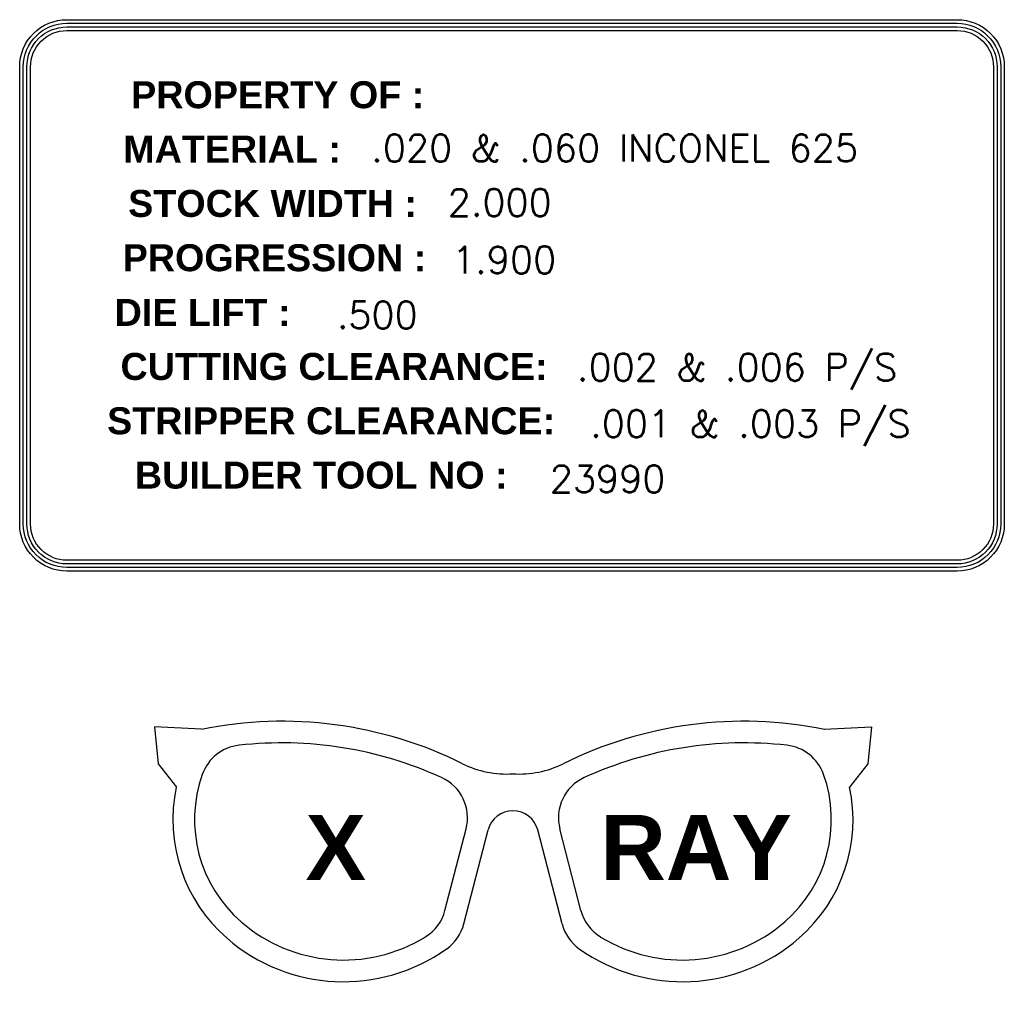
# Model space of a CAD drawing. Header units: inches. Extents: x 220 to 877, y 4 to 174.
# Tile 226 of 256: x 328 to 337, y 132 to 141. Entities that reach past the tile are written whole.
import ezdxf
from ezdxf.enums import TextEntityAlignment as Align

# ---------------------------------------------------------------- set-up
doc = ezdxf.new("R2010")
doc.units = ezdxf.units.IN
doc.header["$LTSCALE"] = 0.5
doc.header["$MEASUREMENT"] = 0
for name, color, linetype in [('APP-M-S', 30, 'Continuous'), ('DSS-M-D', 42, 'Continuous'), ('DSS-M-S', 53, 'Continuous'), ('SID-M-D', 42, 'Continuous')]:
    doc.layers.add(name, color=color, linetype=linetype)
doc.styles.add('SANSSERIFBOLD', font='sasb____.pfb', dxfattribs={"height": 0.5})
doc.styles.add('T', font='romans.shx')

# ---------------------------------------------------------------- blocks, each defined once
blk = doc.blocks.new('*U17')
at = {"layer": 'DSS-M-D'}
for p, q in [((-0.4402, 0.1513), (-0.5069, 0.1549)), ((-0.5069, 0.1549), (-0.5015, 0.1027)), ((0.4402, 0.1513), (0.5069, 0.1549)), ((0.5069, 0.1549), (0.5015, 0.1027)), ((-0.5015, 0.1027), (-0.4759, 0.0695)), ((0.5015, 0.1027), (0.4759, 0.0695)), ((-0.0961, -0.1046), (-0.0663, 0.0105)), ((-0.0694, -0.1236), (-0.0351, 0.0091)), ((0.0694, -0.1236), (0.0351, 0.0091)), ((0.0961, -0.1046), (0.0663, 0.0105))]:
    blk.add_line(p, q, dxfattribs=at)
for centre, radius, start, end in [((-0.3266, -0.4116), 0.5742, 63.5837, 101.4151), ((0.3266, -0.4116), 0.5742, 78.5849, 116.4163), ((-0.3803, 0.0666), 0.0625, 96.4064, 160.4493), ((-0.3266, -0.4116), 0.5437, 65.4695, 96.4064), ((0.3266, -0.4116), 0.5437, 83.5936, 114.5305), ((0.3803, 0.0666), 0.0625, 19.5507, 83.5936), ((-0.009, 0.2277), 0.1396, 243.5837, 273.6879), ((0.009, 0.2277), 0.1396, 266.3121, 296.4163), ((-0.2592, 0.0236), 0.191, 160.4493, 229.1084), ((0.2592, 0.0236), 0.191, 310.8916, 19.5507), ((-0.1268, 0.0262), 0.0625, 345.4843, 65.4695), ((0.1268, 0.0262), 0.0625, 114.5305, 194.5157), ((-0.2592, 0.0236), 0.2216, 168.034, 229.1084), ((0.2592, 0.0236), 0.2216, 310.8916, 11.966), ((0, 0), 0.0362, 90, 165.4843), ((0, 0), 0.0362, 14.5157, 90), ((-0.1566, -0.0889), 0.0625, 301.4962, 345.4843), ((0.1566, -0.0889), 0.0625, 194.5157, 238.5038), ((-0.2395, 0.0463), 0.2211, 229.1084, 301.4962), ((-0.1299, -0.1079), 0.0625, 305.3737, 345.4843), ((0.1299, -0.1079), 0.0625, 194.5157, 234.6263), ((0.2395, 0.0463), 0.2211, 238.5038, 310.8916), ((-0.2395, 0.0463), 0.2517, 229.1084, 305.3737), ((0.2395, 0.0463), 0.2517, 234.6263, 310.8916)]:
    blk.add_arc(centre, radius, start, end, dxfattribs=at)
at = {"layer": 'DSS-M-D', "style": 'SANSSERIFBOLD'}
for s, height, p in [('X', 0.0918, (-0.2933, -0.0615)), ('RAY', 0.09178, (0.1236, -0.0615))]:
    blk.add_text(s, height=height, dxfattribs=at).set_placement(p)
blk = doc.blocks.new('KS_BLOCK')
at = {"layer": 'SID-M-D'}
for points in [[(1906.1783, -130.2419), (1914.4301, -130.2419, -0.414214), (1914.8663, -130.678), (1914.8663, -134.9132, -0.414214), (1914.4301, -135.3494), (1906.1783, -135.3494, -0.414214), (1905.7421, -134.9132), (1905.7421, -130.678, -0.414214)], [(1906.1783, -130.2754), (1914.4301, -130.2754, -0.414214), (1914.8327, -130.678), (1914.8327, -134.9132, -0.414214), (1914.4301, -135.3159), (1906.1783, -135.3159, -0.414214), (1905.7757, -134.9132), (1905.7757, -130.678, -0.414214)], [(1906.1783, -130.309), (1914.4301, -130.309, -0.414214), (1914.7992, -130.678), (1914.7992, -134.9132, -0.414214), (1914.4301, -135.2823), (1906.1783, -135.2823, -0.414214), (1905.8092, -134.9132), (1905.8092, -130.678, -0.414214)], [(1906.1783, -130.3425), (1914.4301, -130.3425, -0.414214), (1914.7656, -130.678), (1914.7656, -134.9132, -0.414214), (1914.4301, -135.2488), (1906.1783, -135.2488, -0.414214), (1905.8428, -134.9132), (1905.8428, -130.678, -0.414214)]]:
    blk.add_lwpolyline(points, format="xyb", close=True, dxfattribs=at)
at = {"layer": 'SID-M-D', "style": 'SANSSERIFBOLD'}
for s, p in [('PROPERTY OF : ', (1908.1815, -130.9367)), ('MATERIAL : ', (1907.759, -131.4402)), ('STOCK WIDTH : ', (1908.1342, -131.9435)), ('PROGRESSION : ', (1908.1516, -132.4465)), ('DIE LIFT :', (1907.4367, -132.953)), ('CUTTING CLEARANCE: ', (1908.7035, -133.4535)), ('STRIPPER CLEARANCE:', (1908.6284, -133.9568)), ('BUILDER TOOL NO : ', (1908.5853, -134.4598))]:
    blk.add_text(s, height=0.25, dxfattribs=at).set_placement(p, align=Align.MIDDLE)
blk = doc.blocks.new('KS_CUSTOMER_BLK')
at = {"layer": 'APP-M-S'}
blk.add_blockref('KS_BLOCK', (0, 0), dxfattribs=at)
at = {"layer": 'APP-M-S', "style": 'T'}
for tag, p in [('MATERIAL', (1909.0002, -131.5564)), ('STOCK', (1909.7083, -132.0602)), ('PROGRESSION', (1909.7492, -132.5913)), ('LIFT', (1908.6802, -133.102)), ('DIECLEARANCE', (1910.9067, -133.5854)), ('STRCLEARANCE', (1911.0293, -134.1097)), ('BUILDER', (1910.6548, -134.6203))]:
    blk.add_attdef(tag, p, '', height=0.25, dxfattribs=at)

msp = doc.modelspace()

# ---------------------------------------------------------------- block references
at = {"layer": 'APP-M-S'}
msp.add_blockref('KS_CUSTOMER_BLK', (-1577.52426, 271.16436), dxfattribs=at).add_auto_attribs({'MATERIAL': '.020 & .060 INCONEL 625', 'STOCK': '2.000', 'PROGRESSION': '1.900', 'LIFT': '.500', 'DIECLEARANCE': '.002 & .006 P/S', 'STRCLEARANCE': '.001 & .003 P/S', 'BUILDER': '23990'})
at = {"layer": 'DSS-M-S', "xscale": 6.554500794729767, "yscale": 6.554500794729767, "zscale": 6.554500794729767}
msp.add_blockref('*U17', (332.78881, 133.35818), dxfattribs=at)

doc.saveas('drawing.dxf')
